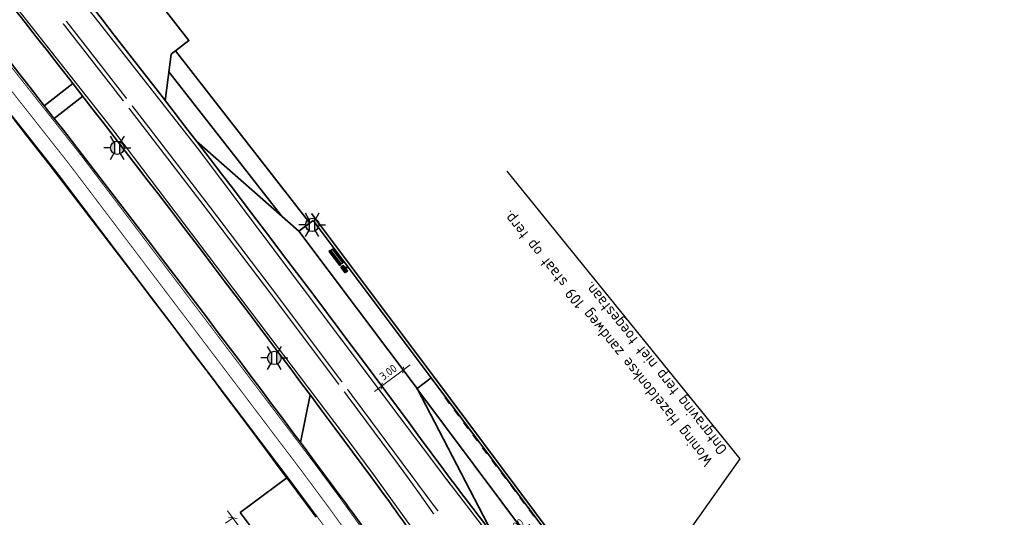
# Model space of a CAD drawing. Header units: metres. Extents: x 101623 to 104606, y 400821 to 405824.
# Tile 29 of 46: x 102539 to 102649, y 404641 to 404697. Entities that reach past the tile are written whole.
import ezdxf
from ezdxf import colors
from ezdxf.entities.mleader import LeaderData, LeaderLine
from ezdxf.enums import TextEntityAlignment as Align
from ezdxf.math import Vec2, Vec3

# ---------------------------------------------------------------- set-up
doc = ezdxf.new("R2010")
doc.units = ezdxf.units.M
doc.header["$LTSCALE"] = 0.5
for name, pattern in [('VW-1-1_STREEP', [2, 1, -1]), ('VW-3-3_STREEP', [6, 3, -3]), ('VW-30-270_STREEP', [3, 0.3, -2.7])]:
    doc.linetypes.add(name, pattern=pattern)
doc.layers.get('Defpoints').update_dxf_attribs({"color": 4})
for name, color, linetype, lineweight in [('N-WE-GK-KEERWAND_LWAND-G', 30, 'Continuous', 35), ('N-WE-IE-MEUBILAIR_WEGMEUBILAIR_AFVALBAK-S', 7, 'Continuous', 25), ('N-WE-IE-MEUBILAIR_WEGMEUBILAIR_FIETS-S', 7, 'Continuous', 25), ('N-WE-IE-MEUBILAIR_WEGMEUBILAIR_LICHTMAST-S-500', 7, 'Continuous', 25), ('N-WE-IE-MEUBILAIR_WEGMEUBILAIR_ZITBANK-S', 7, 'Continuous', 25), ('N-WE-VH-KANTVERHARDING-G', 210, 'Continuous', 35), ('N-WE-VH-KANTVERHARDING-G_2', 4, 'Continuous', 35), ('N-WE-VH-KANTVERHARDING-G_3', 221, 'Continuous', 35), ('N-WE-VW-MARKERING_LANGS_STREEP_11_015-G', 7, 'VW-1-1_STREEP', 35), ('N-WE-VW-MARKERING_LANGS_STREEP_30270_010-G', 7, 'VW-30-270_STREEP', 13), ('N-WE-VW-MARKERING_LANGS_STREEP_33_015-G', 7, 'VW-3-3_STREEP', 13), ('N-WE-VW-MARKERING_LANGS_STREEP_DOORGETROKKEN_010-G', 7, 'Continuous', 13), ('N-WE-VW-MARKERING_LANGS_STREEP_DOORGETROKKEN_015-G', 7, 'Continuous', 13), ('X-XX-AL-M', 7, 'Continuous', 18), ('X-XX-AL-T25', 7, 'Continuous', 25), ('X-XX-AL_BINDEND-M', 10, 'Continuous', 18)]:
    doc.layers.add(name, color=color, linetype=linetype, lineweight=lineweight)
doc.styles.add('NLCS-ISO', font='NLCS-ISO.ttf')
doc.styles.add('NLCS-ISO-M500-T18', font='NLCS-ISO.ttf', dxfattribs={"height": 0.9})
doc.styles.add('NLCS-ISO-M500-T25', font='NLCS-ISO.ttf', dxfattribs={"height": 1.25})
doc.dimstyles.new('NLCS-M500-T18-PIJL_L2_H2', dxfattribs={"dimscale": 0.5, "dimtxt": 2.5, "dimasz": 1.8, "dimexe": 2, "dimexo": 2, "dimgap": 0.7, "dimtad": 1, "dimzin": 0, "dimdsep": 46, "dimtxsty": 'NLCS-ISO-M500-T18', "dimcen": 0, "dimdle": 2, "dimclrd": 256, "dimclre": 256, "dimclrt": 256, "dimazin": 0, "dimtfac": 1, "dimtdec": 3, "dimtofl": 0, "dimtmove": 0, "dimatfit": 3, "dimfxl": 2, "dimfxlon": 1, "dimtfillclr": 256, "dimtolj": 1, "dimtzin": 0, "dimlwd": -1, "dimlwe": -1, "dimarcsym": 0})
doc.dimstyles.new('NLCS-M500-T18-SCHRAP_L2_H2', dxfattribs={"dimscale": 0.5, "dimtxt": 2.5, "dimasz": 1.008, "dimexe": 2, "dimexo": 2, "dimgap": 0.7, "dimtad": 1, "dimzin": 0, "dimdsep": 46, "dimtxsty": 'NLCS-ISO-M500-T18', "dimblk": 'OBLIQUE', "dimcen": 0, "dimdle": 2, "dimclrd": 256, "dimclre": 256, "dimclrt": 256, "dimazin": 0, "dimtfac": 1, "dimtdec": 3, "dimtofl": 0, "dimtmove": 0, "dimatfit": 3, "dimldrblk": 'OBLIQUE', "dimfxl": 2, "dimfxlon": 1, "dimtfillclr": 256, "dimtolj": 1, "dimtzin": 0, "dimlwd": -1, "dimlwe": -1, "dimarcsym": 0})
doc.dimstyles.new('NLCS-M500-T25-SCHRAP_L2_H2', dxfattribs={"dimscale": 0.5, "dimtxt": 2.5, "dimasz": 1.4, "dimexe": 2, "dimexo": 2, "dimgap": 0.7, "dimtad": 1, "dimzin": 0, "dimdsep": 46, "dimtxsty": 'NLCS-ISO-M500-T25', "dimblk": 'OBLIQUE', "dimcen": 0, "dimdle": 2, "dimclrd": 256, "dimclre": 256, "dimclrt": 256, "dimazin": 0, "dimtfac": 1, "dimtdec": 3, "dimtofl": 0, "dimtmove": 0, "dimatfit": 3, "dimldrblk": 'OBLIQUE', "dimfxl": 2, "dimfxlon": 1, "dimtfillclr": 256, "dimtolj": 1, "dimtzin": 0, "dimlwd": -1, "dimlwe": -1, "dimarcsym": 0})

# ---------------------------------------------------------------- blocks, each defined once
blk = doc.blocks.new('_Oblique')
at = {"color": 0, "linetype": 'ByBlock', "lineweight": -2}
blk.add_line((-0.5, -0.5), (0.5, 0.5), dxfattribs=at)
blk = doc.blocks.new('*D41')
at = {"layer": 'Defpoints', "color": 0, "transparency": 16777216}
for p in [(102582.4, 404657.14), (102579.52, 404655.97), (102580.09, 404655.21)]:
    blk.add_point(p, dxfattribs=at)
at = {"layer": 'X-XX-AL-M', "transparency": 16777216}
for p, q in [((102582.73, 404658.36), (102578.72, 404655.37)), ((102581.93, 404657.76), (102581.33, 404658.57)), ((102579.52, 404655.97), (102578.93, 404656.77))]:
    blk.add_line(p, q, dxfattribs=at)
at = {"layer": 'X-XX-AL-M', "transparency": 16777216, "xscale": 0.504, "yscale": 0.504, "zscale": 0.504}
for p, rotation in [((102581.93, 404657.76), 36.765473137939), ((102579.52, 404655.97), 216.765473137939)]:
    blk.add_blockref('_Oblique', p, dxfattribs=dict(at, rotation=rotation))
at = {"layer": 'X-XX-AL-M', "transparency": 16777216, "insert": (102580.25, 404657.51), "char_height": 0.9, "attachment_point": 5, "rotation": 36.7655, "style": 'NLCS-ISO-M500-T18'}
blk.add_mtext('\\A1;3.00', dxfattribs=at)
blk = doc.blocks.new('*D85')
at = {"layer": 'Defpoints', "color": 0, "transparency": 16777216}
for p in [(102777.08, 404786.95), (102590.52, 404635.97)]:
    blk.add_point(p, dxfattribs=at)
at = {"layer": 'X-XX-AL-M', "transparency": 16777216}
blk.add_line((102596.1, 404640.49), (102591.22, 404636.54), dxfattribs=at)
blk.add_solid([(102591.13, 404636.65), (102591.32, 404636.42), (102590.52, 404635.97)], dxfattribs=at)
at = {"layer": 'X-XX-AL-M', "transparency": 16777216, "insert": (102593.51, 404639.42), "char_height": 0.9, "attachment_point": 5, "rotation": 38.9819, "style": 'NLCS-ISO-M500-T18'}
blk.add_mtext('\\A1;R=240.00', dxfattribs=at)
blk = doc.blocks.new('*D89')
at = {"layer": 'Defpoints', "color": 0, "transparency": 16777216}
for p in [(102830.06, 404711.32), (102643.04, 404560.92)]:
    blk.add_point(p, dxfattribs=at)
at = {"layer": 'X-XX-AL-M', "transparency": 16777216}
blk.add_line((102637.44, 404556.42), (102642.34, 404560.35), dxfattribs=at)
blk.add_solid([(102642.24, 404560.47), (102642.43, 404560.24), (102643.04, 404560.92)], dxfattribs=at)
at = {"layer": 'X-XX-AL-M', "transparency": 16777216, "insert": (102639.04, 404558.73), "char_height": 0.9, "attachment_point": 5, "rotation": 38.8061, "style": 'NLCS-ISO-M500-T18'}
blk.add_mtext('\\A1;R=240.00', dxfattribs=at)
blk = doc.blocks.new('*D90')
at = {"layer": 'Defpoints', "color": 0, "transparency": 16777216}
for p in [(102798.18, 404754.39), (102597.84, 404622.25)]:
    blk.add_point(p, dxfattribs=at)
at = {"layer": 'X-XX-AL-M', "transparency": 16777216}
blk.add_line((102591.85, 404618.29), (102597.09, 404621.75), dxfattribs=at)
blk.add_solid([(102597, 404621.88), (102597.17, 404621.63), (102597.84, 404622.25)], dxfattribs=at)
at = {"layer": 'X-XX-AL-M', "transparency": 16777216, "insert": (102593.65, 404620.44), "char_height": 0.9, "attachment_point": 5, "rotation": 33.4078, "style": 'NLCS-ISO-M500-T18'}
blk.add_mtext('\\A1;R=240.00', dxfattribs=at)
blk = doc.blocks.new('SIE-WEG_FIETSNIET')
for p, q in [((0, 0.02), (0, -0.02)), ((0.75, 0.02), (0, 0.02)), ((0.75, 0.02), (0.75, -0.02)), ((0.75, -0.02), (0, -0.02))]:
    blk.add_line(p, q)
for centre in [(0, 0), (0.75, 0)]:
    blk.add_circle(centre, 0.02)
blk = doc.blocks.new('SIE-WEG_ZITBANK_MET_LEUNING')
blk.add_hatch(color=256).paths.add_polyline_path([(-0.98, 0.3), (-0.98, 0.25), (0.98, 0.25), (0.98, 0.3)])
for p, q in [((-0.69, 0.25), (-0.69, 0.17)), ((-0.64, 0.25), (-0.64, 0.17)), ((0.64, 0.25), (0.64, 0.17)), ((0.69, 0.25), (0.69, 0.17)), ((-0.69, -0.11), (-0.69, -0.02)), ((-0.64, -0.11), (-0.64, -0.02)), ((0.64, -0.11), (0.64, -0.02)), ((0.69, -0.11), (0.69, -0.02))]:
    blk.add_line(p, q)
at = {"flags": 128}
for points in [[(-0.98, 0.25), (-0.98, 0.3), (0.98, 0.3), (0.98, 0.25)], [(0.98, 0.17), (0.98, -0.02), (-0.98, -0.02), (-0.98, 0.17)], [(-0.98, -0.11), (-0.98, -0.3), (0.98, -0.3), (0.98, -0.11)]]:
    blk.add_lwpolyline(points, close=True, dxfattribs=at)
blk = doc.blocks.new('SIE-WEG_AFVALBAK_TYPE_02')
at = {"linetype": 'Continuous'}
for p, q in [((0.4, -0.09), (-0.4, -0.09)), ((-0.34, -0.2), (-0.4, -0.09)), ((-0.34, -0.25), (-0.4, -0.44)), ((0.4, -0.44), (-0.4, -0.44)), ((0.34, -0.2), (-0.34, -0.2)), ((-0.34, -0.25), (-0.34, -0.2)), ((0.34, -0.25), (-0.34, -0.25)), ((-0.3, -0.3), (-0.33, -0.4)), ((0.33, -0.4), (-0.33, -0.4)), ((0.3, -0.3), (-0.3, -0.3)), ((0.3, -0.3), (0.33, -0.4)), ((0.34, -0.2), (0.4, -0.09)), ((0.34, -0.25), (0.34, -0.2)), ((0.34, -0.25), (0.4, -0.44))]:
    blk.add_line(p, q, dxfattribs=at)
for p, q in [((-0.4, -0.09), (-0.4, -0.44)), ((0.4, -0.09), (0.4, -0.44))]:
    blk.add_line(p, q)
blk.add_circle((0, 0), 0.0908, dxfattribs=at)
blk = doc.blocks.new('SIE-WEG_LICHTMAST-SO')
h = blk.add_hatch(color=256)
h.paths.add_polyline_path([(1.38, 0.59, 0.658505), (-1.38, 0.59)])
h.paths.add_polyline_path([(-1.38, -0.59, 0.658505), (1.38, -0.59)])
at = {"flags": 128}
for points in [[(0, 1.5), (0, 3)], [(-2.6, 1.5), (-1.3, 0.75)], [(-1.38, 0.59), (1.38, 0.59)], [(1.3, 0.75), (2.6, 1.5)], [(-2.6, -1.5), (-1.3, -0.75)], [(-1.38, -0.59), (1.38, -0.59)], [(0, -1.5), (0, -3)], [(2.6, -1.5), (1.3, -0.75)]]:
    blk.add_lwpolyline(points, dxfattribs=at)
blk.add_circle((0, 0), 1.5)
at = {"style": 'NLCS-ISO'}
blk.add_attdef('TYPE', text='', height=1.8, dxfattribs=at).set_placement((0, 3), align=Align.BOTTOM_CENTER)
blk = doc.blocks.new('*D157')
at = {"layer": 'Defpoints', "color": 0, "transparency": 16777216}
for p in [(102563.69, 404641.81), (102562.85, 404641.19), (102567.63, 404636.51)]:
    blk.add_point(p, dxfattribs=at)
at = {"layer": 'X-XX-AL_BINDEND-M', "transparency": 16777216}
for p, q in [((102567.38, 404635.08), (102562.26, 404641.99)), ((102562.89, 404641.21), (102562.05, 404640.59)), ((102566.82, 404635.91), (102565.98, 404635.29))]:
    blk.add_line(p, q, dxfattribs=at)
at = {"layer": 'X-XX-AL_BINDEND-M', "transparency": 16777216, "xscale": 0.7, "yscale": 0.7, "zscale": 0.7}
for p, rotation in [((102562.85, 404641.19), 126.5637837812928), ((102566.78, 404635.88), 306.5637837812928)]:
    blk.add_blockref('_Oblique', p, dxfattribs=dict(at, rotation=rotation))
at = {"layer": 'X-XX-AL_BINDEND-M', "transparency": 16777216, "insert": (102564.03, 404637.95), "char_height": 1.25, "attachment_point": 5, "rotation": 126.5638, "style": 'NLCS-ISO-M500-T25'}
blk.add_mtext('\\A1;6.60', dxfattribs=at)

msp = doc.modelspace()

# ---------------------------------------------------------------- linework, layer by layer
at = {"layer": 'N-WE-GK-KEERWAND_LWAND-G', "ltscale": 2}
msp.add_line((102571.647, 404675.289), (102585.318, 404657.061), dxfattribs=at)
at = {"layer": 'N-WE-VH-KANTVERHARDING-G', "ltscale": 2}
for p, q in [((102570.261, 404673.304), (102558.77, 404683.417)), ((102570.261, 404673.304), (102571.861, 404674.504)), ((102571.861, 404674.504), (102585.078, 404656.881)), ((102570.261, 404673.304), (102583.478, 404655.681)), ((102575.291, 404649.895), (102578.318, 404645.814)), ((102568.899, 404645.671), (102563.693, 404641.81)), ((102563.693, 404641.81), (102567.627, 404636.507))]:
    msp.add_line(p, q, dxfattribs=at)
at = {"layer": 'N-WE-VH-KANTVERHARDING-G'}
msp.add_line((102583.478, 404655.681), (102585.08, 404656.878), dxfattribs=at)
at = {"layer": 'N-WE-VH-KANTVERHARDING-G', "ltscale": 2, "flags": 128}
for points in [[(102555.285, 404687.932), (102555.948, 404693.138), (102557.939, 404694.68), (102553.31, 404700.662), (102551.235, 404699.043), (102546.161, 404699.669)], [(102571.508, 404654.981), (102570.422, 404649.655)]]:
    msp.add_lwpolyline(points, dxfattribs=at)
at = {"layer": 'N-WE-VH-KANTVERHARDING-G', "ltscale": 2}
for centre, radius, start, end in [((100790.89, 403324.994), 2229.51, 36.353674, 39.943425), ((100811.075, 403341.402), 2196.5, 36.563784, 39.953313), ((102388.182, 404504.793), 236.725, 31.3316, 36.56378), ((102777.13, 404786.899), 236.725, 216.35367, 221.80093)]:
    msp.add_arc(centre, radius, start, end, dxfattribs=at)
at = {"layer": 'N-WE-VH-KANTVERHARDING-G_2', "ltscale": 2}
msp.add_line((102569.147, 404645.337), (102572.173, 404641.257), dxfattribs=at)
msp.add_lwpolyline([(102607.341, 404603.326), (102606.096, 404602.403, -0.4142078), (102602.598, 404602.921), (102599.534, 404607.053, -0.0228337), (102586.926, 404625.782, 0.0228337), (102575.065, 404643.402), (102572.038, 404647.482, 0.0147907), (102491.737, 404749.312)], format="xyb", dxfattribs=at)
msp.add_arc((100811.075, 403341.402), 2188.85, 36.563784, 39.953313, dxfattribs=at)
at = {"layer": 'N-WE-VH-KANTVERHARDING-G_3', "ltscale": 2}
for p, q in [((102556.421, 404693.513), (102571.47, 404674.211)), ((102555.699, 404691.186), (102568.288, 404675.04)), ((102544.941, 404689.853), (102541.743, 404687.368)), ((102546.045, 404688.432), (102542.847, 404685.947))]:
    msp.add_line(p, q, dxfattribs=at)
at = {"layer": 'N-WE-VW-MARKERING_LANGS_STREEP_11_015-G', "ltscale": 2, "const_width": 0.15, "flags": 128}
for points in [[(102550.6, 404687.903, 0.0012501), (102543.845, 404696.584, 0.0012188)], [(102550.954, 404688.18, 0.0012499), (102544.199, 404696.862, 0.0012188)], [(102585.83, 404641.961, -0.0026248), (102584.318, 404643.977), (102578.283, 404652.114, 0.0004943), (102575.688, 404655.605)], [(102585.362, 404641.614, 0.0078867), (102580.948, 404647.765), (102577.922, 404651.846, 0.0004942), (102575.328, 404655.336)]]:
    msp.add_lwpolyline(points, format="xyb", dxfattribs=at)
at = {"layer": 'N-WE-VW-MARKERING_LANGS_STREEP_33_015-G', "ltscale": 2, "const_width": 0.15, "flags": 128}
for points in [[(101769.233, 405639.836, 0.0189679), (101777.851, 405628.579), (101817.805, 405581.422, -0.0050953), (101882.925, 405502.956), (102126.703, 405203.049, 0.0036979), (102201.988, 405111.817), (102499.92, 404756.167, -0.0158782), (102587.304, 404644.819)], [(101763.944, 405635.355, 0.0044403), (101765.4, 405633.606), (101813.037, 405577.381, -0.0050953), (101878.075, 405499.014), (102121.853, 405199.107, 0.0036979), (102197.197, 405107.804), (102495.129, 404752.154, -0.0147907), (102575.593, 404650.118), (102578.619, 404646.038, -0.0228337), (102590.706, 404628.083, 0.0228337), (102603.088, 404609.689), (102606.45, 404605.156)], [(102614.393, 404611.67, 0.0228747), (102600.357, 404628.887, -0.0228907), (102586.647, 404645.705)]]:
    msp.add_lwpolyline(points, format="xyb", dxfattribs=at)
at = {"layer": 'N-WE-VW-MARKERING_LANGS_STREEP_DOORGETROKKEN_010-G', "ltscale": 2, "const_width": 0.1, "flags": 128}
for points in [[(102491.622, 404749.216, -0.0147907), (102571.918, 404647.393), (102574.944, 404643.312, -0.0228337), (102586.798, 404625.704, 0.0228337), (102599.414, 404606.963), (102602.478, 404602.832)], [(102569.267, 404645.427, 0.0147907), (102489.093, 404747.097)], [(102583.979, 404623.988, 0.0228337), (102572.294, 404641.347)]]:
    msp.add_lwpolyline(points, format="xyb", dxfattribs=at)
msp.add_lwpolyline([(102569.267, 404645.427), (102572.294, 404641.347)], dxfattribs=at)
at = {"layer": 'N-WE-VW-MARKERING_LANGS_STREEP_DOORGETROKKEN_015-G', "ltscale": 2, "const_width": 0.15, "flags": 128}
for points in [[(102552.334, 404685.66, 0.0002085), (102551.212, 404687.112, 0.0002085)], [(102552.69, 404685.935, 0.0002088), (102551.566, 404687.389, 0.0002088)], [(102574.73, 404656.138, 0.0042114), (102552.334, 404685.66)], [(102575.091, 404656.407, 0.0042114), (102552.69, 404685.935)]]:
    msp.add_lwpolyline(points, format="xyb", dxfattribs=at)

# ---------------------------------------------------------------- block references
at = {"layer": 'N-WE-IE-MEUBILAIR_WEGMEUBILAIR_AFVALBAK-S', "rotation": 306.7654731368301}
msp.add_blockref('SIE-WEG_AFVALBAK_TYPE_02', (102575.558, 404669.221), dxfattribs=at)
at = {"layer": 'N-WE-IE-MEUBILAIR_WEGMEUBILAIR_FIETS-S', "rotation": 126.7654731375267}
for p in [(102587.102, 404654.04), (102588.15, 404652.639), (102589.197, 404651.237), (102590.245, 404649.835), (102591.292, 404648.433), (102592.34, 404647.031), (102593.387, 404645.629), (102594.434, 404644.227), (102595.482, 404642.825), (102596.529, 404641.423)]:
    msp.add_blockref('SIE-WEG_FIETSNIET', p, dxfattribs=at)
at = {"layer": 'N-WE-IE-MEUBILAIR_WEGMEUBILAIR_LICHTMAST-S-500', "xscale": 0.5, "yscale": 0.5, "zscale": 0.5, "rotation": 90.00000000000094}
for p in [(102549.916, 404682.668), (102571.744, 404674.027), (102567.5, 404659.114)]:
    msp.add_blockref('SIE-WEG_LICHTMAST-SO', p, dxfattribs=at)
at = {"layer": 'N-WE-IE-MEUBILAIR_WEGMEUBILAIR_ZITBANK-S', "rotation": 306.7654731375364}
msp.add_blockref('SIE-WEG_ZITBANK_MET_LEUNING', (102574.439, 404670.43), dxfattribs=at)

# ---------------------------------------------------------------- dimensions: what is measured, and where the dimension line sits
at = {"layer": 'X-XX-AL-M'}
dim = msp.add_radius_dim(center=(102777.085, 404786.95), mpoint=(102590.522, 404635.971), dimstyle='NLCS-M500-T18-PIJL_L2_H2', override={"dimpost": 'R=<>'}, dxfattribs=at)
dim.commit()
dim.dimension.update_dxf_attribs({"geometry": '*D85', "text_midpoint": (102594.012, 404638.796), "dimtype": 164})
for center, mpoint, picture, middle in [((102798.184, 404754.389), (102597.839, 404622.246), '*D90', (102593.65, 404620.442)), ((102830.063, 404711.322), (102643.039, 404560.917), '*D89', (102639.038, 404558.727))]:
    dim = msp.add_radius_dim(center=center, mpoint=mpoint, dimstyle='NLCS-M500-T18-PIJL_L2_H2', override={"dimpost": 'R=<>'}, dxfattribs=at)
    dim.commit()
    dim.dimension.update_dxf_attribs({"geometry": picture, "text_midpoint": middle})
dim = msp.add_linear_dim(base=(102579.524, 404655.968), p1=(102582.395, 404657.139), p2=(102580.088, 404655.214), angle=36.76547, dimstyle='NLCS-M500-T18-SCHRAP_L2_H2', override={"dimtmove": 1}, dxfattribs=at)
dim.commit()
dim.dimension.update_dxf_attribs({"geometry": '*D41', "text_midpoint": (102580.247, 404657.507)})
at = {"layer": 'X-XX-AL_BINDEND-M'}
dim = msp.add_aligned_dim(p1=(102567.627, 404636.507), p2=(102563.693, 404641.81), distance=1.049, dimstyle='NLCS-M500-T25-SCHRAP_L2_H2', dxfattribs=at)
dim.commit()
dim.dimension.update_dxf_attribs({"geometry": '*D157', "text_midpoint": (102564.035, 404637.953)})

# ---------------------------------------------------------------- next in the draw order: leaders
at = {"layer": 'X-XX-AL-T25'}
ml = msp.add_multileader_mtext('Standard', dxfattribs=at)
ml.set_content('Woning Hazeldonkse zandweg 109 staat op terp. Ontgraving terp niet toegestaan.', color=256, style='NLCS-ISO-M500-T25')
ml.set_leader_properties(color=256, linetype='ByLayer', lineweight=-1)
ml.build(insert=Vec2(0, 0))
ml.multileader.update_dxf_attribs({"text_left_attachment_type": 5, "text_right_attachment_type": 5, "dogleg_length": 1.25, "arrow_head_size": 1.25})
ctx = ml.context
ctx.base_point, ctx.char_height, ctx.arrow_head_size, ctx.landing_gap_size, ctx.plane_origin, ctx.plane_x_axis, ctx.plane_y_axis = Vec3(102618.892, 404648.772), 1.25, 1.25, 0.45, Vec3(102612.151, 404621.931), Vec3(-0.6293204, 0.777146), Vec3(-0.777146, -0.6293204)
ctx.left_attachment, ctx.right_attachment = 5, 5
notes = []
notes.append((ctx, [(0, (1, 1, 0), (102619.679, 404647.801), (-0.6293204, 0.777146), 1.25, [(0, [(102607.854, 404631.174)], 0, [])])]))
ctx.mtext.insert, ctx.mtext.text_direction, ctx.mtext.rotation, ctx.mtext.width, ctx.mtext.defined_height, ctx.mtext.flow_direction = Vec3(102615.727, 404646.788), Vec3(-0.6293204, 0.777146), 2.2514747, 39.4086, 1.578, 5
ctx.mtext.has_bg_fill, ctx.mtext.bg_color, ctx.mtext.bg_scale_factor, ctx.mtext.bg_transparency, ctx.mtext.use_window_bg_color = 1, -1027028792, 1.5, 0, 1
for ctx, leaders in notes:
    for number, flags, end, landing, length, lines in leaders:
        leader = LeaderData()
        leader.index, (leader.has_last_leader_line, leader.has_dogleg_vector, leader.attachment_direction) = number, flags
        leader.last_leader_point, leader.dogleg_vector, leader.dogleg_length = Vec3(end), Vec3(landing), length
        for number, points, colour, breaks in lines:
            line = LeaderLine()
            line.index, line.vertices, line.color, line.breaks = number, Vec3.list(points), colors.encode_raw_color(colour), breaks
            leader.lines.append(line)
        ctx.leaders.append(leader)

# ---------------------------------------------------------------- next in the draw order: linework, layer by layer
at = {"layer": 'N-WE-GK-KEERWAND_LWAND-G', "ltscale": 2}
msp.add_line((102585.318, 404657.061), (102598.508, 404639.413), dxfattribs=at)
at = {"layer": 'N-WE-VH-KANTVERHARDING-G', "ltscale": 2}
for p, q in [((102585.078, 404656.881), (102607.525, 404626.847)), ((102583.476, 404655.684), (102605.939, 404625.627)), ((102591.886, 404639.51), (102583.478, 404655.681))]:
    msp.add_line(p, q, dxfattribs=at)
at = {"layer": 'N-WE-VW-MARKERING_LANGS_STREEP_30270_010-G', "ltscale": 2, "const_width": 0.1, "flags": 128}
msp.add_lwpolyline([(102476.254, 404765.538), (102490.358, 404748.156, -0.0147907), (102570.593, 404646.41), (102573.619, 404642.33, -0.0228337), (102585.389, 404624.846, 0.0228337), (102598.088, 404605.981), (102612.895, 404586.017, -0.0008718), (102629.451, 404563.613, 0.0101562), (102635.616, 404555.587, -0.0115123), (102639.758, 404550.165), (102660.277, 404521.978, 0.0245947), (102669.658, 404510.339, -0.0245947), (102678.787, 404499.014), (102786.592, 404350.923, -0.0323501), (102793.508, 404340.002, 0.0324423), (102800.446, 404329.052), (102838.751, 404276.474, 0.0320248), (102846.932, 404266.634, -0.032117), (102855.136, 404256.765), (103084.859, 403941.194, -0.0326629), (103100.962, 403915.726, 0.0327048), (103111.439, 403899.159), (103113.066, 403896.923)], format="xyb", dxfattribs=at)

doc.saveas('drawing.dxf')
